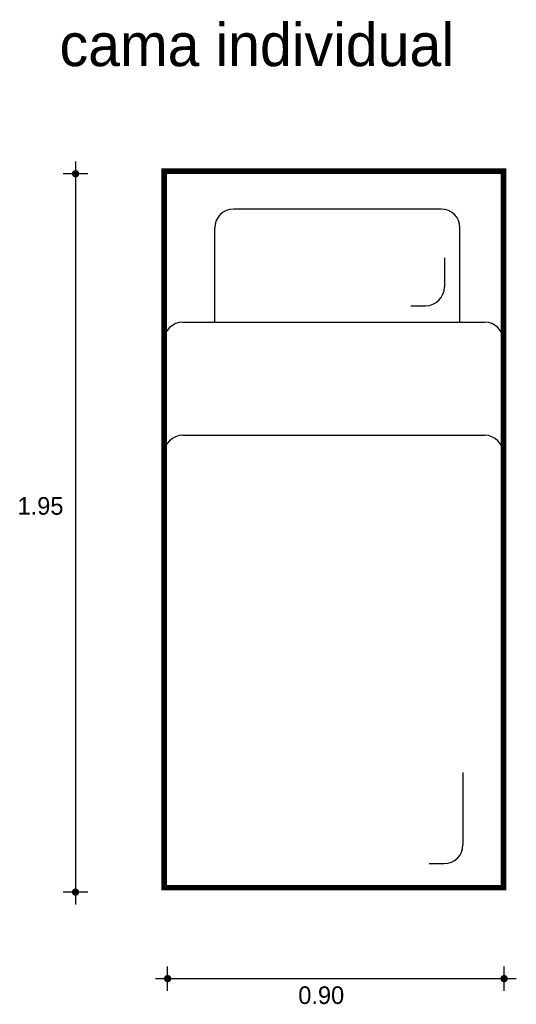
# Model space of a CAD drawing. Extents: x 1.47 to 2.79, y 4.68 to 7.29.
import ezdxf

# ---------------------------------------------------------------- set-up
doc = ezdxf.new("R2010")
doc.units = 0
doc.header["$MEASUREMENT"] = 0
for name, color, linetype in [('BORDE', 2, 'CONTINUOUS'), ('COTAS', 6, 'CONTINUOUS'), ('DIBUJO', 5, 'CONTINUOUS'), ('TEXTO', 4, 'CONTINUOUS')]:
    doc.layers.add(name, color=color, linetype=linetype)

msp = doc.modelspace()

# ---------------------------------------------------------------- linework, layer by layer
at = {"layer": 'BORDE', "const_width": 0.015}
msp.add_lwpolyline([(1.8534, 6.8855), (1.8534, 4.9855), (2.7534, 4.9855), (2.7534, 6.8855)], close=True, dxfattribs=at)
at = {"layer": 'COTAS'}
for p, q in [((1.6186, 6.9114), (1.6186, 4.9413)), ((1.651, 6.879), (1.5861, 6.879)), ((1.651, 4.9737), (1.5861, 4.9737)), ((1.8627, 4.7117), (1.8627, 4.7766)), ((2.7548, 4.7117), (2.7548, 4.7766)), ((1.8303, 4.7442), (2.7873, 4.7442))]:
    msp.add_line(p, q, dxfattribs=at)
at = {"layer": 'COTAS', "const_width": 0.00974}
for points in [[(1.6137, 6.879, 1), (1.6234, 6.879, 1)], [(1.6137, 4.9737, 1), (1.6234, 4.9737, 1)], [(1.8579, 4.7442, 1), (1.8676, 4.7442, 1)], [(2.75, 4.7442, 1), (2.7597, 4.7442, 1)]]:
    msp.add_lwpolyline(points, format="xyb", close=True, dxfattribs=at)
at = {"layer": 'DIBUJO'}
for p, q in [((1.8534, 6.8855), (2.7534, 6.8855)), ((1.8534, 4.9855), (1.8534, 6.8855)), ((2.7534, 4.9855), (2.7534, 6.8855)), ((1.8534, 6.5355), (1.8534, 6.8355)), ((2.5878, 6.7855), (2.0378, 6.7855)), ((1.9878, 6.4855), (1.9878, 6.7355)), ((2.6378, 6.4855), (2.6378, 6.7355)), ((2.5967, 6.6556), (2.5967, 6.5788)), ((2.5074, 6.5288), (2.5467, 6.5288)), ((1.9034, 6.4855), (2.7034, 6.4855)), ((1.9034, 6.1855), (2.7034, 6.1855)), ((2.6457, 5.2914), (2.6457, 5.0992)), ((2.5564, 5.0492), (2.5957, 5.0492)), ((1.8534, 4.9855), (2.7534, 4.9855))]:
    msp.add_line(p, q, dxfattribs=at)
for centre, start, end in [((2.0378, 6.7355), 90, 180), ((2.5878, 6.7355), 0, 90), ((2.5467, 6.5788), 270, 0), ((2.5467, 6.5788), 270, 0), ((1.9034, 6.4355), 90, 180), ((2.7034, 6.4355), 0, 90), ((1.9034, 6.1355), 90, 180), ((2.7034, 6.1355), 0, 90), ((2.5957, 5.0992), 270, 0), ((2.5957, 5.0992), 270, 0)]:
    msp.add_arc(centre, 0.05, start, end, dxfattribs=at)

# ---------------------------------------------------------------- texts
at = {"layer": 'COTAS'}
for s, p in [('1.95', (1.4648, 5.9747)), ('0.90', (2.2092, 4.677))]:
    msp.add_text(s, height=0.04675, dxfattribs=at).set_placement(p)
at = {"layer": 'TEXTO'}
msp.add_text('cama individual', height=0.113495, dxfattribs=at).set_placement((1.5761, 7.1644))

doc.saveas('drawing.dxf')
